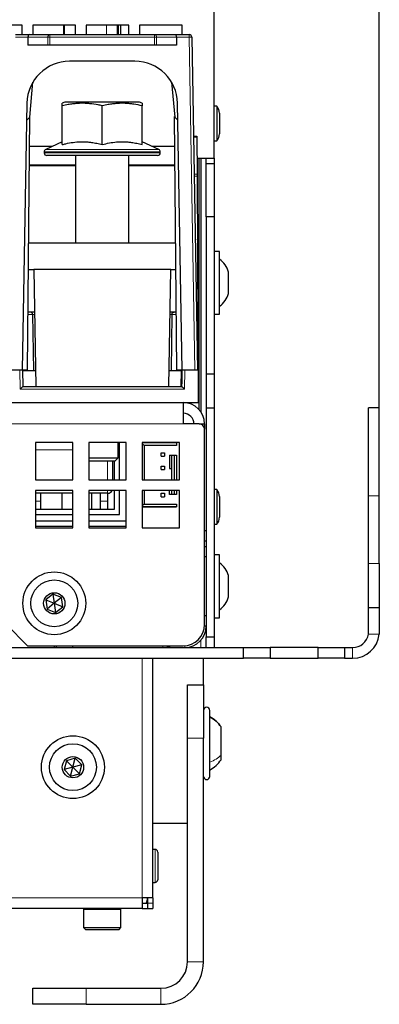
# Paper-space layout 'Blatt5' of a CAD drawing. Header units: millimetres. Extents: x 5 to 418, y 2 to 292.
# Tile 15 of 30: x 276 to 309, y 106 to 199. Entities that reach past the tile are written whole.
import ezdxf

# ---------------------------------------------------------------- set-up
doc = ezdxf.new("R2010")
doc.units = ezdxf.units.MM
doc.layers.add('SLD-0', color=7, linetype='Continuous')
doc.styles.add('SLDTEXTSTYLE1', font='TXT', dxfattribs={"width": 0.605})
doc.dimstyles.new('SLDDIMSTYLE6', dxfattribs={"dimtxt": 3.5, "dimasz": 3.302, "dimexe": 0, "dimexo": 0.0625, "dimgap": 0.875, "dimtad": 1, "dimlfac": 2, "dimrnd": 1e-09, "dimzin": 12, "dimdsep": 46, "dimtxsty": 'SLDTEXTSTYLE1', "dimsah": 1, "dimcen": 0.09, "dimadec": 0, "dimazin": 3, "dimtfac": 1, "dimtofl": 0, "dimtmove": 0, "dimatfit": 3, "dimfxl": 1, "dimfrac": 2, "dimtolj": 1, "dimtzin": 12, "dimarcsym": 0})

# ---------------------------------------------------------------- blocks, each defined once
blk = doc.blocks.new('_D_34')
at = {"layer": 'SLD-0', "color": 7}
for p, q in [((113.293, 153.905), (113.293, 269.669)), ((309.293, 153.905), (309.293, 269.669)), ((113.293, 268.669), (309.293, 268.669))]:
    blk.add_line(p, q, dxfattribs=at)
for points in [[(113.293, 268.669), (116.595, 268.161), (116.595, 269.177)], [(309.293, 268.669), (305.991, 269.177), (305.991, 268.161)]]:
    blk.add_solid(points, dxfattribs=at)
at = {"layer": 'SLD-0', "color": 7, "insert": (207.282, 273.18), "char_height": 3.5, "attachment_point": 1, "style": 'SLDTEXTSTYLE1'}
blk.add_mtext('392', dxfattribs=at)

psp = doc.layouts.new('Blatt5')

# ---------------------------------------------------------------- linework, layer by layer
at = {"color": 7, "linetype": 'Continuous', "lineweight": 25}
for p, q in [((293.7926, 185.6183), (293.7926, 221.3683)), ((275.7926, 198.1183), (271.7926, 198.1183)), ((275.7926, 197.2183), (275.7926, 198.1183)), ((280.7926, 198.1183), (276.7926, 198.1183)), ((276.7926, 198.1183), (276.7926, 197.2183)), ((280.7926, 197.2183), (280.7926, 198.1183)), ((285.7926, 198.1183), (281.7926, 198.1183)), ((281.7926, 198.1183), (281.7926, 197.2183)), ((284.6926, 198.1183), (284.6926, 197.2183)), ((284.7926, 198.1183), (284.7926, 197.2183)), ((285.0426, 197.2183), (285.0426, 198.1183)), ((285.7926, 197.2183), (285.7926, 198.1183)), ((290.7926, 198.1183), (286.7926, 198.1183)), ((286.7926, 198.1183), (286.7926, 197.2183)), ((290.7926, 197.2183), (290.7926, 198.1183)), ((275.1381, 197.2183), (276.4231, 197.2183)), ((276.3196, 196.964), (276.325, 196.2183)), ((276.4231, 197.2183), (278.3733, 197.2183)), ((278.3733, 197.2183), (288.2119, 197.2183)), ((288.2119, 197.2183), (290.1621, 197.2183)), ((290.1621, 197.2183), (291.4471, 197.2183)), ((290.2656, 196.964), (290.2602, 196.2183)), ((291.697, 196.9727), (292.2426, 165.7183)), ((278.2019, 196.2183), (276.325, 196.2183)), ((278.3787, 196.2183), (278.2019, 196.2183)), ((288.2065, 196.2183), (278.3787, 196.2183)), ((288.3833, 196.2183), (288.2065, 196.2183)), ((290.2602, 196.2183), (288.3833, 196.2183)), ((286.3556, 194.7183), (280.2296, 194.7183)), ((276.4942, 189.4683), (276.7809, 192.7447)), ((289.8043, 192.7447), (290.091, 189.4683)), ((276.2302, 190.7881), (275.7926, 165.7183)), ((279.7926, 190.8683), (279.5426, 190.7683)), ((279.5426, 186.8905), (279.5426, 190.5363)), ((286.7926, 190.8683), (279.7926, 190.8683)), ((283.2926, 186.8905), (283.2926, 190.5363)), ((287.0426, 190.7683), (286.7926, 190.8683)), ((287.0426, 186.8905), (287.0426, 190.5363)), ((290.7926, 165.7183), (290.355, 190.7881)), ((294.0426, 190.5008), (293.7926, 190.5008)), ((294.0426, 190.5006), (294.0426, 187.2358)), ((276.2926, 165.7183), (276.5005, 189.54)), ((290.2926, 165.7183), (290.0847, 189.54)), ((294.2926, 189.8392), (294.2926, 187.8973)), ((276.202, 189.1762), (276.4942, 189.4683)), ((290.091, 189.4683), (290.3831, 189.1762)), ((279.5426, 187.161), (277.9869, 186.4356)), ((288.5982, 186.4356), (287.0426, 187.161)), ((291.8594, 187.6683), (292.1835, 187.6683)), ((292.1835, 187.6683), (292.1838, 187.5951)), ((292.1838, 187.5951), (292.199, 184.1128)), ((293.7926, 187.2358), (294.0426, 187.2358)), ((278.5932, 186.7183), (276.4759, 186.7183)), ((277.8426, 186.2091), (277.8426, 186.1183)), ((283.2926, 185.8683), (278.0926, 185.8683)), ((280.7926, 185.8683), (280.7926, 177.6683)), ((288.4926, 185.8683), (283.2926, 185.8683)), ((285.7926, 177.6683), (285.7926, 185.8683)), ((290.1093, 186.7183), (287.992, 186.7183)), ((288.7426, 186.1183), (288.7426, 186.2091)), ((276.4601, 184.9183), (277.0425, 184.9183)), ((276.7926, 184.9683), (276.4606, 184.9683)), ((280.7926, 184.9683), (276.7926, 184.9683)), ((276.7926, 184.9183), (276.7935, 184.9683)), ((277.0425, 184.9183), (280.7926, 184.9183)), ((289.7926, 184.9683), (285.7926, 184.9683)), ((285.7926, 184.9183), (289.5426, 184.9183)), ((289.5426, 184.9183), (290.125, 184.9183)), ((289.7917, 184.9683), (289.7926, 184.9183)), ((290.1246, 184.9683), (289.7926, 184.9683)), ((292.1924, 185.6183), (293.7926, 185.6183)), ((292.3676, 185.6183), (292.3676, 162.019)), ((292.5426, 185.6183), (292.5426, 161.7986)), ((293.0426, 185.1183), (293.0426, 185.6183)), ((293.0426, 185.1183), (293.7926, 185.1183)), ((293.0426, 180.1183), (293.0426, 185.1183)), ((293.7926, 185.6183), (293.7926, 185.1183)), ((293.7926, 185.1183), (293.7926, 180.1183)), ((292.199, 184.1128), (292.1998, 183.9404)), ((292.1998, 183.9404), (292.2926, 162.6683)), ((292.2188, 179.5683), (292.3676, 179.5683)), ((292.2196, 179.3933), (292.3676, 179.3933)), ((293.7926, 180.1183), (293.0426, 180.1183)), ((293.0426, 180.1183), (293.0426, 165.3683)), ((293.7926, 180.1183), (293.7926, 165.3683)), ((276.3969, 177.6683), (290.1883, 177.6683)), ((292.2926, 171.1433), (292.2926, 177.6433)), ((294.2926, 176.8683), (293.7926, 176.8683)), ((294.2926, 170.9685), (294.2926, 176.8683)), ((292.2926, 176.0683), (292.2341, 176.0683)), ((276.3751, 175.1683), (276.8608, 175.1683)), ((289.7244, 175.1683), (276.8608, 175.1683)), ((276.8608, 175.1683), (277.0528, 164.1683)), ((289.5324, 164.1683), (289.7244, 175.1683)), ((289.7244, 175.1683), (290.2101, 175.1683)), ((295.1426, 172.9184), (295.1426, 174.9183)), ((276.9306, 171.1683), (276.3401, 171.1683)), ((290.245, 171.1683), (289.6546, 171.1683)), ((292.2531, 171.7183), (292.2926, 171.7183)), ((292.2926, 170.1433), (292.2926, 171.1433)), ((292.2926, 171.1433), (292.3676, 171.1433)), ((276.7548, 170.9227), (276.836, 165.6683)), ((289.8303, 170.9227), (289.7492, 165.6683)), ((292.3676, 170.1433), (292.2926, 170.1433)), ((293.7926, 170.9683), (294.2926, 170.9683)), ((275.7926, 165.7183), (274.5927, 165.7183)), ((276.2926, 165.7183), (275.7926, 165.7183)), ((275.8007, 165.7183), (275.8278, 164.1683)), ((275.8016, 165.6683), (276.836, 165.6683)), ((276.836, 165.6683), (277.0266, 165.6683)), ((289.5586, 165.6683), (289.7492, 165.6683)), ((289.7492, 165.6683), (290.7402, 165.6683)), ((290.7926, 165.7183), (290.2926, 165.7183)), ((290.714, 164.1683), (290.7402, 165.6683)), ((290.7393, 165.7183), (290.7619, 164.4265)), ((290.7574, 164.1683), (290.7844, 165.7183)), ((291.9925, 165.7183), (290.7926, 165.7183)), ((292.2426, 165.7183), (291.9925, 165.7183)), ((293.0426, 165.3683), (293.0426, 162.1683)), ((293.0426, 165.3683), (293.7926, 165.3683)), ((293.7926, 165.3683), (293.7926, 162.1683)), ((275.8277, 164.1683), (290.7574, 164.1683)), ((238.2926, 162.6683), (292.2926, 162.6683)), ((290.8926, 162.6683), (290.8926, 160.6683)), ((293.0426, 162.1683), (293.7926, 162.1683)), ((293.0426, 162.1683), (293.0426, 140.6683)), ((293.7926, 162.1683), (293.7926, 140.6683)), ((309.2926, 162.1683), (308.2926, 162.1683)), ((308.2926, 153.9048), (308.2926, 162.1683)), ((309.2926, 153.9048), (309.2926, 162.1683)), ((292.3926, 160.6683), (290.8926, 160.6683)), ((292.3926, 160.6683), (292.8926, 160.6683)), ((292.8926, 160.6683), (292.8926, 160.1683)), ((292.8926, 141.8183), (292.8926, 160.1683)), ((280.5426, 158.9183), (277.0426, 158.9183)), ((277.0426, 158.9183), (277.0426, 155.4183)), ((280.5426, 155.4183), (280.5426, 158.9183)), ((285.5426, 158.9183), (282.0426, 158.9183)), ((282.0426, 158.9183), (282.0426, 155.4183)), ((284.7926, 157.4751), (284.7926, 158.9183)), ((284.9176, 155.4183), (284.9176, 158.9183)), ((285.5176, 158.9183), (285.5176, 155.4183)), ((285.5426, 155.4183), (285.5426, 158.9183)), ((290.5426, 158.9183), (287.0426, 158.9183)), ((287.0426, 158.9183), (287.0426, 155.4183)), ((290.2676, 158.8933), (287.0426, 158.8933)), ((287.2176, 158.6433), (287.0426, 158.8183)), ((290.2676, 158.6433), (287.2176, 158.6433)), ((287.2176, 158.6433), (287.2176, 155.4183)), ((290.2676, 158.9183), (290.2676, 158.8933)), ((290.2676, 158.8933), (290.2676, 158.6433)), ((290.5426, 155.4183), (290.5426, 158.9183)), ((282.03, 157.4751), (284.7926, 157.4751)), ((282.0426, 157.2251), (282.0993, 157.1683)), ((282.2882, 157.1683), (282.0993, 157.1683)), ((284.4858, 157.1683), (282.2882, 157.1683)), ((284.2926, 155.4183), (284.2926, 157.1683)), ((284.4176, 157.1683), (284.4176, 155.4183)), ((284.4858, 157.1683), (284.7926, 157.4751)), ((289.6176, 157.7433), (289.6176, 156.4933)), ((289.6176, 157.7433), (289.8176, 157.7433)), ((289.8176, 155.4183), (289.8176, 157.7433)), ((289.8176, 157.7433), (290.0676, 157.7433)), ((290.0676, 155.4183), (290.0676, 157.7433)), ((290.0676, 157.7433), (290.2676, 157.7433)), ((290.2676, 157.7433), (290.2676, 155.4183)), ((289.6176, 156.4933), (289.8176, 156.4933)), ((277.0426, 155.4183), (280.5426, 155.4183)), ((282.0426, 155.4183), (285.5426, 155.4183)), ((287.0426, 155.4183), (290.5426, 155.4183)), ((280.5426, 154.4183), (277.0426, 154.4183)), ((277.0426, 154.4183), (277.0426, 150.9183)), ((280.5426, 150.9183), (280.5426, 154.4183)), ((285.5426, 154.4183), (282.0426, 154.4183)), ((282.0426, 154.4183), (282.0426, 150.9183)), ((284.4176, 154.4183), (284.4176, 152.6433)), ((284.9176, 152.1433), (284.9176, 154.4183)), ((285.5176, 154.4183), (285.5176, 151.5433)), ((285.5426, 150.9183), (285.5426, 154.4183)), ((290.5426, 154.4183), (287.0426, 154.4183)), ((287.0426, 154.4183), (287.0426, 150.9183)), ((287.2176, 154.4183), (287.2176, 153.1433)), ((289.6176, 154.0433), (289.6176, 154.4183)), ((289.8176, 154.0433), (289.8176, 154.4183)), ((290.0676, 154.0433), (290.0676, 154.4183)), ((290.2676, 154.4183), (290.2676, 154.0433)), ((290.5426, 150.9183), (290.5426, 154.4183)), ((294.0426, 154.5008), (293.7926, 154.5008)), ((294.0426, 154.5008), (294.0426, 151.2358)), ((280.5426, 154.1509), (277.0426, 154.1509)), ((277.4903, 154.1509), (277.4903, 152.6433)), ((279.4918, 154.1509), (279.4918, 152.6433)), ((283.7926, 154.1509), (282.0426, 154.1509)), ((282.2941, 154.1509), (282.2941, 152.6433)), ((283.0949, 154.1509), (283.0949, 152.6433)), ((283.7926, 154.1509), (283.7926, 153.4009)), ((289.8176, 154.0433), (289.6176, 154.0433)), ((290.0676, 154.0433), (289.8176, 154.0433)), ((290.2676, 154.0433), (290.0676, 154.0433)), ((294.2926, 153.8394), (294.2926, 151.8973)), ((308.2926, 147.5501), (308.2926, 153.9048)), ((309.2926, 147.5501), (309.2926, 153.9048)), ((280.5426, 152.6433), (277.0426, 152.6433)), ((284.4176, 152.6433), (282.0426, 152.6433)), ((283.7926, 153.4009), (283.7926, 152.6433)), ((287.2176, 153.1433), (287.0426, 152.9683)), ((287.0426, 152.8933), (290.2676, 152.8933)), ((290.2676, 152.8683), (287.0426, 152.8683)), ((287.2176, 153.1433), (290.2676, 153.1433)), ((290.2676, 153.1433), (290.2676, 152.8933)), ((290.2676, 152.8933), (290.2676, 152.8683)), ((277.0426, 152.1433), (280.5426, 152.1433)), ((282.0426, 152.1433), (284.9176, 152.1433)), ((280.5426, 151.5433), (277.0426, 151.5433)), ((280.5426, 151.0433), (277.0426, 151.0433)), ((277.0426, 150.9183), (280.5426, 150.9183)), ((285.5176, 151.5433), (282.0426, 151.5433)), ((285.5426, 151.0433), (282.0426, 151.0433)), ((282.0426, 150.9183), (285.5426, 150.9183)), ((287.0426, 150.9183), (290.5426, 150.9183)), ((293.7926, 151.2358), (294.0426, 151.2358)), ((292.8926, 150.6683), (293.0426, 150.6683)), ((293.0426, 149.6683), (292.8926, 149.6683)), ((292.8926, 149.1683), (293.0426, 149.1683)), ((293.0426, 148.1683), (292.8926, 148.1683)), ((294.2926, 148.3683), (293.7926, 148.3683)), ((294.2926, 143.5805), (294.2926, 148.3683)), ((308.2926, 143.4183), (308.2926, 147.5501)), ((309.2926, 147.5501), (309.2926, 143.4183)), ((295.1426, 144.7953), (295.1426, 146.4183)), ((278.6641, 144.6748), (277.9866, 144.1352)), ((279.47, 144.3578), (278.6641, 144.6748)), ((278.6641, 144.6748), (278.7926, 143.8183)), ((279.47, 144.3578), (278.7926, 143.8183)), ((279.5985, 143.5014), (279.47, 144.3578)), ((295.1426, 144.4183), (295.1426, 144.7953)), ((277.9866, 144.1352), (278.1152, 143.2788)), ((277.9866, 144.1352), (278.7926, 143.8183)), ((278.7926, 143.8183), (278.1152, 143.2788)), ((278.7926, 143.8183), (278.9211, 142.9619)), ((278.7926, 143.8183), (279.5985, 143.5014)), ((278.9211, 142.9619), (279.5985, 143.5014)), ((294.2926, 142.4683), (294.2926, 143.5805)), ((308.2926, 141.1683), (308.2926, 143.4183)), ((308.2926, 143.4183), (309.2926, 143.4183)), ((309.2926, 143.4183), (309.2926, 141.1683)), ((278.1152, 143.2788), (278.9211, 142.9619)), ((292.8926, 142.6683), (293.0426, 142.6683)), ((293.7926, 142.4683), (294.2926, 142.4683)), ((274.2926, 141.8183), (276.2926, 139.8183)), ((293.0426, 141.6683), (292.887, 141.6683)), ((293.0426, 139.6683), (293.0426, 140.6683)), ((293.0426, 140.6683), (293.7926, 140.6683)), ((293.7926, 140.6683), (293.7926, 139.6683)), ((308.2716, 140.9183), (308.2926, 141.1683)), ((309.2926, 141.1683), (309.2801, 140.9183)), ((126.0426, 139.6683), (296.5426, 139.6683)), ((276.2926, 139.8183), (290.8926, 139.8183)), ((278.7926, 139.8183), (278.7926, 139.6683)), ((278.9926, 139.6683), (278.9926, 139.8183)), ((280.4926, 139.8183), (280.4926, 139.6683)), ((296.5426, 138.6683), (296.5426, 139.6683)), ((296.5426, 139.6683), (299.0426, 139.6683)), ((299.0426, 139.6683), (299.0426, 138.6683)), ((303.5426, 139.6683), (299.0426, 139.6683)), ((303.5426, 138.6683), (303.5426, 139.6683)), ((303.5426, 139.6683), (306.0426, 139.6683)), ((306.0426, 139.6683), (306.0426, 138.6683)), ((306.0426, 139.6683), (306.7926, 139.6683)), ((126.0426, 138.6683), (296.5426, 138.6683)), ((288.0476, 116.1683), (288.0476, 138.6683)), ((292.7926, 136.1683), (292.7926, 138.6683)), ((299.0426, 138.6683), (296.5426, 138.6683)), ((299.0426, 138.6683), (303.5426, 138.6683)), ((306.0426, 138.6683), (303.5426, 138.6683)), ((306.0426, 138.6683), (306.7926, 138.6683)), ((291.2926, 123.1683), (291.2926, 136.1683)), ((291.2926, 136.1683), (292.7926, 136.1683)), ((292.7926, 136.1683), (292.7926, 131.1683)), ((293.3926, 127.5683), (293.3926, 133.7683)), ((294.4426, 129.5752), (294.4426, 132.2083)), ((292.7926, 110.1683), (292.7926, 131.1683)), ((294.4426, 129.1283), (294.4426, 129.5752)), ((279.927, 129.041), (279.7072, 128.2033)), ((280.7624, 129.2695), (279.927, 129.041)), ((280.5426, 128.4318), (279.927, 129.041)), ((280.5426, 128.4318), (280.7624, 129.2695)), ((281.3779, 128.6603), (280.5426, 128.4318)), ((281.3779, 128.6603), (280.7624, 129.2695)), ((281.1581, 127.8226), (281.3779, 128.6603)), ((280.5426, 128.4318), (279.7072, 128.2033)), ((279.7072, 128.2033), (280.3228, 127.5941)), ((280.3228, 127.5941), (280.5426, 128.4318)), ((280.3228, 127.5941), (281.1581, 127.8226)), ((281.1581, 127.8226), (280.5426, 128.4318)), ((288.0476, 123.1683), (291.2926, 123.1683)), ((291.2926, 110.1683), (291.2926, 123.1683)), ((288.2476, 120.7183), (288.0476, 120.7183)), ((288.4976, 120.4683), (288.4976, 117.8683)), ((288.0476, 117.6183), (288.2476, 117.6183)), ((288.0476, 116.1683), (287.0476, 116.1683)), ((287.0476, 116.1683), (287.0476, 115.1683)), ((287.0476, 115.6683), (287.5426, 115.6683)), ((287.5426, 115.6683), (287.5426, 115.1683)), ((287.5476, 116.1683), (287.5476, 115.6683)), ((287.5476, 115.6683), (287.5476, 115.1683)), ((288.0476, 116.1683), (288.0476, 115.6683)), ((288.0476, 115.6683), (288.0476, 115.1683)), ((287.0476, 115.1683), (135.5376, 115.1683)), ((281.5426, 115.1683), (281.5426, 115.0683)), ((281.5426, 115.0683), (281.5426, 113.3683)), ((285.0426, 115.0683), (285.0426, 115.1683)), ((285.0426, 113.3683), (285.0426, 115.0683)), ((287.0476, 115.1683), (287.5426, 115.1683)), ((287.5476, 115.1683), (288.0476, 115.1683)), ((281.5426, 113.3683), (281.7426, 113.1683)), ((281.5426, 113.3683), (285.0426, 113.3683)), ((284.8426, 113.1683), (281.7426, 113.1683)), ((284.8426, 113.1683), (285.0426, 113.3683)), ((276.7926, 106.1683), (276.7926, 107.6683)), ((276.7926, 107.6683), (281.7926, 107.6683)), ((281.7926, 107.6683), (288.7926, 107.6683)), ((281.7926, 106.1683), (276.7926, 106.1683)), ((281.7926, 106.1683), (288.7926, 106.1683))]:
    psp.add_line(p, q, dxfattribs=at)
at = {"color": 7, "linetype": 'Continuous', "lineweight": 18}
for p, q in [((279.6594, 197.2183), (279.6594, 198.1183)), ((279.7524, 198.1183), (279.7524, 197.2183)), ((283.6926, 197.2183), (283.6926, 198.1183)), ((276.3196, 196.964), (275.1381, 196.964)), ((278.1965, 196.964), (276.3196, 196.964)), ((278.2019, 196.2183), (278.1965, 196.964)), ((278.3733, 196.964), (278.3733, 197.2183)), ((288.2119, 196.964), (278.3733, 196.964)), ((278.3733, 196.964), (278.3787, 196.2183)), ((288.2065, 196.2183), (288.2119, 196.964)), ((288.2119, 196.964), (288.2119, 197.2183)), ((288.3886, 196.964), (288.3833, 196.2183)), ((290.2656, 196.964), (288.3886, 196.964)), ((291.4471, 196.964), (290.2656, 196.964)), ((291.4471, 197.2183), (291.4471, 196.964)), ((291.9925, 165.7183), (291.4471, 196.964)), ((292.1838, 187.5951), (291.8607, 187.5951)), ((283.2926, 186.2091), (277.8426, 186.2091)), ((277.8426, 186.1183), (283.2926, 186.1183)), ((277.9869, 186.4356), (283.2926, 186.4356)), ((283.2926, 186.4356), (288.5982, 186.4356)), ((288.7426, 186.2091), (283.2926, 186.2091)), ((283.2926, 186.1183), (288.7426, 186.1183)), ((277.0434, 184.9683), (277.0425, 184.9183)), ((289.5426, 184.9183), (289.5418, 184.9683)), ((291.9215, 184.1128), (292.199, 184.1128)), ((292.1998, 183.9404), (291.9245, 183.9404)), ((292.2926, 177.6433), (292.3676, 177.6433)), ((276.7548, 170.9227), (276.338, 170.9227)), ((276.9349, 170.9227), (276.7548, 170.9227)), ((289.8303, 170.9227), (289.6503, 170.9227)), ((290.2472, 170.9227), (289.8303, 170.9227)), ((275.5821, 163.9227), (275.5508, 165.7183)), ((291.0344, 165.7183), (291.0031, 163.9227)), ((291.0031, 163.9227), (275.5821, 163.9227)), ((248.2926, 160.6683), (290.8926, 160.6683)), ((280.5426, 158.2274), (277.0426, 158.2274)), ((283.7926, 155.4183), (283.7926, 157.1683)), ((283.7926, 154.1509), (283.7926, 154.4183)), ((308.2926, 153.9048), (309.2926, 153.9048)), ((277.0426, 153.4009), (277.4903, 153.4009)), ((283.0949, 153.4009), (283.7926, 153.4009)), ((308.2926, 147.5501), (309.2926, 147.5501)), ((309.2801, 140.9183), (308.2716, 140.9183)), ((288.9926, 139.8183), (288.9926, 139.6683)), ((291.0426, 139.6683), (291.0426, 139.824)), ((292.5426, 140.3454), (292.5426, 139.6683)), ((306.7926, 139.6683), (306.7926, 138.6683)), ((287.0476, 116.1683), (287.0476, 138.6683)), ((292.7926, 131.1683), (291.2926, 131.1683)), ((288.2476, 120.7183), (288.2476, 117.6183)), ((287.0476, 116.1683), (135.5376, 116.1683)), ((287.5476, 115.6683), (288.0476, 115.6683)), ((285.0426, 115.0683), (281.5426, 115.0683)), ((291.2926, 110.1683), (292.7926, 110.1683)), ((281.7926, 107.6683), (281.7926, 106.1683)), ((288.7926, 107.6683), (288.7926, 106.1683))]:
    psp.add_line(p, q, dxfattribs=at)
at = {"color": 7, "linetype": 'Continuous', "lineweight": 25, "flags": 128}
for points in [[(292.3676, 179.0242), (292.2648, 179.0984), (292.2208, 179.1269)], [(292.2926, 177.6433), (292.2734, 177.8384), (292.2257, 178.003)], [(288.9926, 139.6683), (289.3828, 139.7067), (289.7525, 139.8183)]]:
    psp.add_lwpolyline(points, dxfattribs=at)
at = {"color": 7, "linetype": 'Continuous', "lineweight": 25}
for centre, radius in [((278.7926, 143.8183), 2.95), ((278.7926, 143.8183), 2.2), ((278.7926, 143.8183), 1), ((280.5426, 128.4318), 2.95), ((280.5426, 128.4318), 2.2), ((280.5426, 128.4318), 1)]:
    psp.add_circle(centre, radius, dxfattribs=at)
at = {"color": 7, "linetype": 'Continuous', "lineweight": 18}
for centre, radius, start, end in [((278.4185, 196.9983), 0.2246, 101.61673, 188.794568), ((278.2849, 207.6968), 10.7332, 269.528234, 270.471766), ((288.1667, 196.9983), 0.2246, 351.205432, 78.38327), ((288.3003, 207.6968), 10.7332, 269.528234, 270.471766), ((291.447, 200.5509), 3.587, 270.001424, 273.997358)]:
    psp.add_arc(centre, radius, start, end, dxfattribs=at)
at = {"color": 7, "linetype": 'Continuous', "lineweight": 25}
for centre, radius, start, end in [((291.4471, 196.9683), 0.25, 1, 90), ((280.2296, 190.7183), 4, 90, 179), ((286.3556, 190.7183), 4, 1, 90), ((293.2926, 189.8394), 1, 0, 41.409622), ((293.2926, 187.8973), 1, 318.590378, 360), ((278.0926, 186.2091), 0.25, 115, 180), ((278.0926, 186.1183), 0.25, 180, 270), ((288.4926, 186.1183), 0.25, 270, 0), ((288.4926, 186.2091), 0.25, 0, 65), ((293.1998, 174.4432), 2, 13.741315, 56.881112), ((293.1998, 173.3934), 2, 303.118888, 346.258685), ((290.8926, 160.6683), 2, 0, 90), ((290.8926, 160.6683), 1, 0, 90), ((292.3926, 160.1683), 0.5, 0, 90), ((283.7926, 154.6509), 0.5, 270, 332.279577), ((293.2926, 153.8394), 1, 0, 41.409622), ((293.2926, 151.8973), 1, 318.590378, 360), ((293.1998, 145.9432), 2, 13.741315, 56.881112), ((293.1998, 144.8934), 2, 303.118888, 346.258685), ((290.8926, 141.8183), 2, 270, 0), ((291.0426, 141.6683), 2, 270, 0), ((306.7926, 141.1683), 2.5, 270, 354.26083), ((306.7926, 141.1683), 1.5, 270, 350.405932), ((293.0926, 133.7683), 0.3, 0, 180), ((293.0926, 127.5683), 0.3, 180, 360), ((288.2476, 120.4683), 0.25, 360, 90), ((288.2476, 117.8683), 0.25, 270, 0), ((286.5426, 116.1683), 1, 330, 0), ((281.6426, 115.0683), 0.1, 90, 180), ((284.9426, 115.0683), 0.1, 0, 90), ((288.7926, 110.1683), 4, 270, 360), ((288.7926, 110.1683), 2.5, 270, 360)]:
    psp.add_arc(centre, radius, start, end, dxfattribs=at)
for centre, major_axis, ratio, start_param, end_param in [((276.4231, 196.9683), (0, 0.25), 0.4142136, 0, 1.5882496), ((290.1621, 196.9683), (0, 0.25), 0.4142136, 4.6949357, 6.2831853), ((275.5821, 163.9183), (0.2457, 0.25), 0.0087255, 0.0085744, 1.5619174), ((291.0031, 163.9183), (-0.2457, 0.25), 0.0087255, 4.7212679, 6.274611)]:
    psp.add_ellipse(centre, major_axis=major_axis, ratio=ratio, start_param=start_param, end_param=end_param, dxfattribs=at)
for points, knots in [([(283.2926, 190.5363), (283.1635, 190.5647), (282.7758, 190.6501), (282.2523, 190.7274), (281.7225, 190.7655), (281.3195, 190.7715), (280.9127, 190.7542), (280.5055, 190.7136), (280.0475, 190.6456), (279.7279, 190.5764), (279.5426, 190.5363)], [0, 0, 0, 0, 0.1043652, 0.3134641, 0.4185227, 0.5258403, 0.6334232, 0.7417563, 0.8503081, 1, 1, 1, 1]), ([(279.5426, 190.5363), (279.5426, 190.561), (279.5426, 190.6121), (279.5426, 190.6744), (279.5426, 190.7243), (279.5426, 190.7556), (279.5426, 190.7698), (279.5426, 190.767), (279.5426, 190.7665)], [0, 0, 0, 0, 0.179976, 0.3722088, 0.5646817, 0.7580235, 0.951722, 1, 1, 1, 1]), ([(287.0426, 190.5363), (286.7838, 190.591), (286.3954, 190.673), (285.871, 190.7368), (285.4725, 190.7656), (285.0695, 190.7715), (284.6627, 190.7542), (284.2555, 190.7136), (283.7975, 190.6456), (283.4779, 190.5764), (283.2926, 190.5363)], [0, 0, 0, 0, 0.2088203, 0.3134713, 0.4185288, 0.5258452, 0.633427, 0.741759, 0.8503097, 1, 1, 1, 1]), ([(287.0426, 190.7672), (287.0426, 190.7676), (287.0426, 190.7706), (287.0426, 190.7577), (287.0426, 190.7273), (287.0426, 190.6766), (287.0426, 190.6131), (287.0426, 190.561), (287.0426, 190.5363)], [0, 0, 0, 0, 0.0260624, 0.223648, 0.4216313, 0.6206784, 0.8200173, 1, 1, 1, 1]), ([(279.5426, 186.8905), (279.6534, 186.9192), (279.9866, 187.0053), (280.5505, 187.1111), (281.1234, 187.1617), (281.587, 187.162), (281.9387, 187.142), (282.3418, 187.096), (282.7945, 187.017), (283.1264, 186.9327), (283.2926, 186.8905)], [0, 0, 0, 0, 0.0899729, 0.2704729, 0.4520337, 0.5444531, 0.6375579, 0.7308835, 0.8652301, 1, 1, 1, 1]), ([(283.2926, 186.8905), (283.515, 186.9459), (283.9608, 187.0568), (284.5285, 187.1345), (284.9879, 187.1617), (285.337, 187.162), (285.6887, 187.142), (286.0918, 187.096), (286.5445, 187.017), (286.8764, 186.9327), (287.0426, 186.8905)], [0, 0, 0, 0, 0.1801456, 0.3611401, 0.4520422, 0.5444602, 0.6375635, 0.7308877, 0.8652322, 1, 1, 1, 1]), ([(276.7548, 170.9227), (276.7528, 170.946), (276.7486, 170.9924), (276.7201, 171.0598), (276.6711, 171.1222), (276.6067, 171.1601), (276.5594, 171.1683), (276.5391, 171.1683), (276.5386, 171.1683)], [0, 0, 0, 0, 0.1542602, 0.307867, 0.5179162, 0.7913396, 0.9950185, 1, 1, 1, 1]), ([(289.8303, 170.9227), (289.8324, 170.946), (289.8365, 170.9924), (289.8651, 171.0598), (289.9141, 171.1222), (289.9785, 171.1601), (290.0257, 171.1683), (290.0461, 171.1683), (290.0466, 171.1683)], [0, 0, 0, 0, 0.1542602, 0.307867, 0.5179162, 0.7913396, 0.9950185, 1, 1, 1, 1]), ([(288.8076, 157.6383), (288.8076, 157.6673), (288.8076, 157.7016), (288.8076, 157.7637), (288.8076, 157.7929), (288.8076, 157.824), (288.8076, 157.8675), (288.8076, 157.9125), (288.8076, 157.9432), (288.8076, 157.9583)], [0, 0, 0, 0, 0.3563036, 0.423226, 0.4909042, 0.5500065, 0.6239079, 0.8153681, 1, 1, 1, 1]), ([(288.8076, 157.9583), (288.8365, 157.9583), (288.8709, 157.9583), (288.933, 157.9583), (288.9621, 157.9583), (288.9932, 157.9583), (289.0368, 157.9583), (289.0817, 157.9583), (289.1125, 157.9583), (289.1276, 157.9583)], [0, 0, 0, 0, 0.3563036, 0.423226, 0.4909042, 0.5500065, 0.6239079, 0.8153681, 1, 1, 1, 1]), ([(288.8076, 157.6383), (288.8365, 157.6383), (288.8709, 157.6383), (288.933, 157.6383), (288.9621, 157.6383), (288.9932, 157.6383), (289.0368, 157.6383), (289.0817, 157.6383), (289.1125, 157.6383), (289.1276, 157.6383)], [0, 0, 0, 0, 0.3563036, 0.423226, 0.4909043, 0.5500065, 0.6239079, 0.8153682, 1, 1, 1, 1]), ([(289.1276, 157.9583), (289.1276, 157.9294), (289.1276, 157.895), (289.1276, 157.8329), (289.1276, 157.8038), (289.1276, 157.7727), (289.1276, 157.7291), (289.1276, 157.6842), (289.1276, 157.6534), (289.1276, 157.6383)], [0, 0, 0, 0, 0.3563036, 0.423226, 0.4909042, 0.5500065, 0.6239079, 0.8153681, 1, 1, 1, 1]), ([(288.8076, 156.3683), (288.8076, 156.3973), (288.8076, 156.4316), (288.8076, 156.4937), (288.8076, 156.5229), (288.8076, 156.554), (288.8076, 156.5975), (288.8076, 156.6425), (288.8076, 156.6732), (288.8076, 156.6883)], [0, 0, 0, 0, 0.3563036, 0.42322598, 0.49090424, 0.55000645, 0.62390786, 0.81536812, 1, 1, 1, 1]), ([(288.8076, 156.6883), (288.8365, 156.6883), (288.8709, 156.6883), (288.933, 156.6883), (288.9621, 156.6883), (288.9932, 156.6883), (289.0368, 156.6883), (289.0817, 156.6883), (289.1125, 156.6883), (289.1276, 156.6883)], [0, 0, 0, 0, 0.3563036, 0.423226, 0.4909042, 0.5500065, 0.6239079, 0.8153681, 1, 1, 1, 1]), ([(288.8076, 156.3683), (288.8365, 156.3683), (288.8709, 156.3683), (288.933, 156.3683), (288.9621, 156.3683), (288.9932, 156.3683), (289.0368, 156.3683), (289.0817, 156.3683), (289.1125, 156.3683), (289.1276, 156.3683)], [0, 0, 0, 0, 0.35630362, 0.423226, 0.49090425, 0.55000647, 0.62390788, 0.81536816, 1, 1, 1, 1]), ([(289.1276, 156.6883), (289.1276, 156.6594), (289.1276, 156.625), (289.1276, 156.5629), (289.1276, 156.5338), (289.1276, 156.5027), (289.1276, 156.4591), (289.1276, 156.4142), (289.1276, 156.3834), (289.1276, 156.3683)], [0, 0, 0, 0, 0.3563036, 0.423226, 0.4909042, 0.5500065, 0.6239079, 0.8153681, 1, 1, 1, 1]), ([(288.8076, 153.8283), (288.8076, 153.8573), (288.8076, 153.8916), (288.8076, 153.9537), (288.8076, 153.9829), (288.8076, 154.014), (288.8076, 154.0575), (288.8076, 154.1025), (288.8076, 154.1332), (288.8076, 154.1483)], [0, 0, 0, 0, 0.3563036, 0.423226, 0.4909042, 0.5500065, 0.6239079, 0.8153681, 1, 1, 1, 1]), ([(288.8076, 154.1483), (288.8365, 154.1483), (288.8709, 154.1483), (288.933, 154.1483), (288.9621, 154.1483), (288.9932, 154.1483), (289.0368, 154.1483), (289.0817, 154.1483), (289.1125, 154.1483), (289.1276, 154.1483)], [0, 0, 0, 0, 0.3563036, 0.423226, 0.4909042, 0.5500065, 0.6239079, 0.8153681, 1, 1, 1, 1]), ([(288.8076, 153.8283), (288.8365, 153.8283), (288.8709, 153.8283), (288.933, 153.8283), (288.9621, 153.8283), (288.9932, 153.8283), (289.0368, 153.8283), (289.0817, 153.8283), (289.1125, 153.8283), (289.1276, 153.8283)], [0, 0, 0, 0, 0.35630362, 0.423226, 0.49090425, 0.55000647, 0.62390788, 0.81536816, 1, 1, 1, 1]), ([(289.1276, 154.1483), (289.1276, 154.1194), (289.1276, 154.085), (289.1276, 154.0229), (289.1276, 153.9938), (289.1276, 153.9627), (289.1276, 153.9191), (289.1276, 153.8742), (289.1276, 153.8434), (289.1276, 153.8283)], [0, 0, 0, 0, 0.3563036, 0.423226, 0.4909042, 0.5500065, 0.6239079, 0.8153681, 1, 1, 1, 1]), ([(294.4426, 132.2083), (294.2957, 132.3991), (294.002, 132.7807), (293.5957, 133.0391), (293.3926, 133.1683)], [0, 0, 0, 0, 0.5, 1, 1, 1, 1]), ([(294.4426, 132.2083), (294.2957, 132.3991), (294.002, 132.7807), (293.5957, 133.0391), (293.3926, 133.1683)], [0, 0, 0, 0, 0.4999999, 1, 1, 1, 1]), ([(293.3926, 128.1683), (293.5957, 128.2975), (294.002, 128.556), (294.2957, 128.9375), (294.4426, 129.1283)], [0, 0, 0, 0, 0.5, 1, 1, 1, 1]), ([(293.3926, 128.1683), (293.5957, 128.2975), (294.002, 128.556), (294.2957, 128.9375), (294.4426, 129.1283)], [0, 0, 0, 0, 0.5000001, 1, 1, 1, 1])]:
    psp.add_open_spline(points, degree=3, knots=knots, dxfattribs=at)
for points in [[(293.3926, 133.1683), (293.5957, 133.0391), (294.002, 132.7807), (294.2957, 132.3991), (294.4426, 132.2083)], [(293.3926, 128.1683), (293.5957, 128.2975), (294.002, 128.556), (294.2957, 128.9375), (294.4426, 129.1283)]]:
    psp.add_open_spline(points, degree=3, dxfattribs=at)
at = {"color": 7, "linetype": 'Continuous', "lineweight": 18}
psp.add_open_spline([(293.3926, 128.8938), (293.5957, 128.9855), (294.002, 129.169), (294.2957, 129.4398), (294.4426, 129.5752)], degree=3, dxfattribs=at)

# ---------------------------------------------------------------- dimensions: what is measured, and where the dimension line sits
at = {"layer": 'SLD-0', "color": 7}
dim = psp.add_linear_dim(base=(309.2926, 268.6687), p1=(113.2926, 153.9048), p2=(309.2926, 153.9048), dimstyle='SLDDIMSTYLE6', dxfattribs=at)
dim.commit()
dim.dimension.update_dxf_attribs({"geometry": '_D_34', "text_midpoint": (211.2926, 268.6687), "dimtype": 160})

doc.saveas('drawing.dxf')
